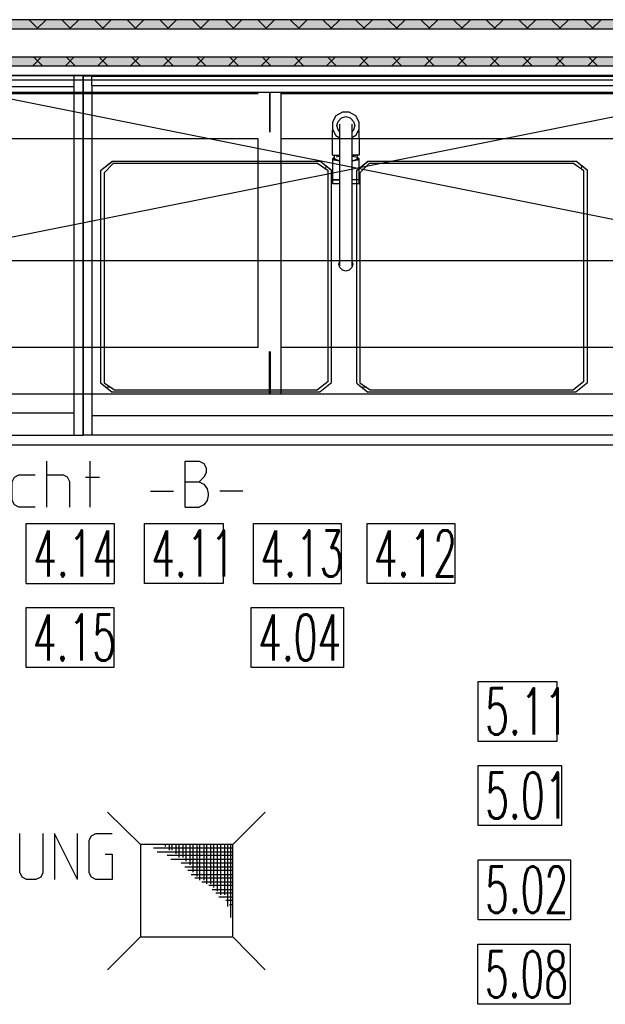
# Model space of a CAD drawing. Header units: millimetres. Extents: x 0 to 40100, y 0 to 29075.
# Tile 81 of 119: x 16679 to 17947, y 21660 to 23792. Entities that reach past the tile are written whole.
import ezdxf

# ---------------------------------------------------------------- set-up
doc = ezdxf.new("R2010")
doc.units = ezdxf.units.MM
doc.header["$MEASUREMENT"] = 0
doc.linetypes.add('AUSGEZOGEN', pattern=[0, 0])
doc.layers.get('0').update_dxf_attribs({"linetype": 'CONTINUOUS'})
for name, color, linetype, true_color in [('ibmp_KT_Bodenabläufe', 7, 'AUSGEZOGEN', 0x0080c0), ('ibmp_KT_CNS-Sockel', 7, 'AUSGEZOGEN', 0xff8000), ('ibmp_KT_Einrichtung', 7, 'AUSGEZOGEN', 0x000080), ('ibmp_KT_Geräte_Ansicht', 1, 'AUSGEZOGEN', 0xff0000), ('ibmp_KT_Grundriss', 6, 'AUSGEZOGEN', 0xff00ff), ('ibmp_KT_Grundriss_Grundfläche', 7, 'AUSGEZOGEN', 0xffc6ff), ('ibmp_KT_Grundriss_Schraffur', 6, 'AUSGEZOGEN', 0xff00ff), ('ibmp_KT_nötige Mauern', 1, 'AUSGEZOGEN', 0xff0000), ('IBMP_KT_POS-NUMMERN', 7, 'AUSGEZOGEN', 0xff8c55)]:
    doc.layers.add(name, color=color, linetype=linetype, true_color=true_color)
doc.styles.get("Standard").update_dxf_attribs({"font": 'TXT.SHX'})

# ---------------------------------------------------------------- blocks, each defined once
blk = doc.blocks.new('_SWS_COLOR_BLOCK_20')
at = {"layer": 'ibmp_KT_Grundriss_Grundfläche', "color": 0, "true_color": 0xfefefe}
for points in [[(18787.5, 23791.5), (15577.3, 23771.5), (15557.3, 23791.5)], [(18787.5, 23791.5), (18787.5, 23771.5), (15577.3, 23771.5)]]:
    blk.add_solid(points, dxfattribs=at)
at = {"color": 0, "true_color": 0x000000}
blk.add_attdef('', (0, 0), '', height=1, dxfattribs=at)
blk = doc.blocks.new('_SWS_COLOR_BLOCK_22')
at = {"layer": 'ibmp_KT_Grundriss_Grundfläche', "color": 0, "true_color": 0xfefefe}
for points in [[(15557.3, 23691.2), (18777.3, 23711.2), (18777.3, 23691.2)], [(15557.3, 23691.2), (15577.3, 23711.2), (18777.3, 23711.2)]]:
    blk.add_solid(points, dxfattribs=at)
at = {"color": 0, "true_color": 0x000000}
blk.add_attdef('', (0, 0), '', height=1, dxfattribs=at)
blk = doc.blocks.new('BLOCK_00309')
at = {"layer": 'ibmp_KT_Einrichtung', "color": 0, "linetype": 'AUSGEZOGEN', "true_color": 0x000000}
for p, q in [((16416.52, 22891.7), (16416.52, 23671.1)), ((16416.52, 23671.1), (16816.52, 23671.1)), ((16436.52, 22891.7), (16436.52, 23671.1)), ((16796.52, 23671.1), (16796.52, 22891.7)), ((16816.52, 23671.1), (16816.52, 22891.7)), ((16436.52, 23647.1), (16796.52, 23647.1)), ((16796.52, 22939.66), (16436.52, 22939.66)), ((16816.52, 22891.7), (16416.52, 22891.7))]:
    blk.add_line(p, q, dxfattribs=at)
at = {"color": 0, "true_color": 0x000000}
blk.add_attdef('', (0, 0), '', height=1, dxfattribs=at)
blk = doc.blocks.new('BLOCK_00310')
at = {"layer": 'ibmp_KT_Einrichtung', "color": 0, "linetype": 'AUSGEZOGEN', "true_color": 0x000000}
for p, q in [((16816.52, 22892.18), (16816.52, 23670.1)), ((16816.52, 23670.1), (16835.61, 23670.1)), ((16835.52, 23669.34), (18735.52, 23669.34)), ((16835.52, 23649.34), (16835.52, 23669.34)), ((16835.61, 23669.34), (16835.61, 23670.1)), ((18735.47, 23649.34), (18735.47, 23669.34)), ((18735.52, 23669.34), (18735.52, 23649.34)), ((18737.43, 23670.1), (18737.43, 22892.18)), ((18737.43, 23670.1), (18756.52, 23670.1)), ((18756.52, 22892.18), (18756.52, 23670.1)), ((16835.52, 23649.34), (18737.43, 23649.34)), ((16835.61, 23649.34), (16835.61, 22892.18)), ((18737.43, 22933.66), (16835.61, 22933.66)), ((18756.52, 22892.18), (16816.52, 22892.18))]:
    blk.add_line(p, q, dxfattribs=at)
at = {"color": 0, "true_color": 0x000000}
blk.add_attdef('', (0, 0), '', height=1, dxfattribs=at)
blk = doc.blocks.new('BLOCK_00311')
at = {"layer": 'ibmp_KT_Einrichtung', "color": 0, "linetype": 'AUSGEZOGEN', "true_color": 0x000000}
for p, q in [((15606.52, 23671.1), (18756.52, 23671.1)), ((15606.52, 23661.1), (18756.52, 23661.1)), ((15625.52, 22871.1), (18756.52, 22871.1))]:
    blk.add_line(p, q, dxfattribs=at)
at = {"color": 0, "true_color": 0x000000}
blk.add_attdef('', (0, 0), '', height=1, dxfattribs=at)
blk = doc.blocks.new('BLOCK_00317')
at = {"layer": 'ibmp_KT_Einrichtung', "color": 0, "linetype": 'AUSGEZOGEN', "true_color": 0x000000}
for p, q in [((16854.52, 23465.1), (16879.52, 23485.1)), ((16854.52, 23465.1), (16879.18, 23484.82)), ((16882.02, 23480.1), (16862.02, 23460.1)), ((16879.18, 23484.82), (16879.52, 23485.1)), ((16879.52, 23485.1), (17329.52, 23485.1)), ((17324.52, 23480.1), (16882.02, 23480.1)), ((17347.02, 23464.1), (17324.52, 23480.1)), ((17354.52, 23465.1), (17329.52, 23485.1)), ((17353.06, 23466.26), (17329.52, 23485.1)), ((17342.02, 23475.1), (17341.43, 23468.06)), ((16854.52, 23465.1), (16854.52, 23005.1)), ((16862.02, 23460.1), (16862.02, 23005.1)), ((17347.02, 23008.1), (17347.02, 23464.1)), ((17354.52, 23465.1), (17353.06, 23466.26)), ((17354.52, 23005.1), (17354.52, 23465.1)), ((16854.52, 23005.1), (16856.9, 23003.18)), ((16856.9, 23003.18), (16879.52, 22985.1)), ((16862.02, 23005.1), (16884.52, 22990.1)), ((17347.02, 23008.1), (17324.52, 22990.1)), ((17354.52, 23005.1), (17329.52, 22985.1)), ((16876.1, 22995.72), (16867.02, 22995.1)), ((17329.52, 22985.1), (16879.52, 22985.1)), ((16884.52, 22990.1), (17324.52, 22990.1))]:
    blk.add_line(p, q, dxfattribs=at)
at = {"color": 0, "true_color": 0x000000}
blk.add_attdef('', (0, 0), '', height=1, dxfattribs=at)
blk = doc.blocks.new('BLOCK_00318')
at = {"layer": 'ibmp_KT_Einrichtung', "color": 0, "linetype": 'AUSGEZOGEN', "true_color": 0x000000}
for p, q in [((17408.52, 23465.1), (17433.52, 23485.1)), ((17408.52, 23465.1), (17433.18, 23484.82)), ((17436.02, 23480.1), (17416.02, 23460.1)), ((17433.18, 23484.82), (17433.52, 23485.1)), ((17433.52, 23485.1), (17883.52, 23485.1)), ((17878.52, 23480.1), (17436.02, 23480.1)), ((17901.02, 23464.1), (17878.52, 23480.1)), ((17908.52, 23465.1), (17883.52, 23485.1)), ((17907.06, 23466.26), (17883.52, 23485.1)), ((17896.02, 23475.1), (17895.43, 23468.06)), ((17408.52, 23465.1), (17408.52, 23005.1)), ((17416.02, 23460.1), (17416.02, 23005.1)), ((17901.02, 23008.1), (17901.02, 23464.1)), ((17908.52, 23465.1), (17907.06, 23466.26)), ((17908.52, 23005.1), (17908.52, 23465.1)), ((17408.52, 23005.1), (17410.9, 23003.18)), ((17410.9, 23003.18), (17433.52, 22985.1)), ((17416.02, 23005.1), (17438.52, 22990.1)), ((17901.02, 23008.1), (17878.52, 22990.1)), ((17908.52, 23005.1), (17883.52, 22985.1)), ((17430.1, 22995.72), (17421.02, 22995.1)), ((17883.52, 22985.1), (17433.52, 22985.1)), ((17438.52, 22990.1), (17878.52, 22990.1))]:
    blk.add_line(p, q, dxfattribs=at)
at = {"color": 0, "true_color": 0x000000}
blk.add_attdef('', (0, 0), '', height=1, dxfattribs=at)
blk = doc.blocks.new('BLOCK_00319')
at = {"layer": 'ibmp_KT_Einrichtung', "color": 0, "linetype": 'AUSGEZOGEN', "true_color": 0x000000}
for p, q in [((17364.06, 23583.56), (17356.52, 23569.64)), ((17377.98, 23591.1), (17364.06, 23583.56)), ((17376.17, 23578.94), (17368.68, 23571.44)), ((17371.73, 23574.5), (17372.22, 23575.4)), ((17372.22, 23575.4), (17373.12, 23575.88)), ((17376.17, 23578.94), (17385.52, 23581.74)), ((17393.06, 23591.1), (17377.98, 23591.1)), ((17385.52, 23581.74), (17394.87, 23578.94)), ((17406.98, 23583.56), (17393.06, 23591.1)), ((17394.87, 23578.94), (17402.36, 23571.44)), ((17397.92, 23575.88), (17398.82, 23575.4)), ((17398.82, 23575.4), (17399.31, 23574.5)), ((17414.52, 23569.64), (17406.98, 23583.56)), ((17356.52, 23569.64), (17356.52, 23554.56)), ((17356.52, 23554.56), (17364.06, 23540.64)), ((17356.52, 23498.1), (17356.52, 23552.1)), ((17365.87, 23562.1), (17368.68, 23571.44)), ((17368.68, 23552.74), (17365.87, 23562.1)), ((17372.52, 23548.9), (17368.68, 23552.74)), ((17372.52, 23258.9), (17372.52, 23565.7)), ((17398.52, 23565.7), (17398.52, 23258.9)), ((17402.36, 23552.74), (17398.52, 23548.9)), ((17402.36, 23571.44), (17405.17, 23562.1)), ((17405.17, 23562.1), (17402.36, 23552.74)), ((17406.98, 23540.64), (17414.52, 23554.56)), ((17414.52, 23554.56), (17414.52, 23569.64)), ((17364.06, 23540.64), (17372.52, 23536.06)), ((17372.22, 23548.8), (17371.73, 23549.7)), ((17372.52, 23548.64), (17372.22, 23548.8)), ((17398.82, 23548.8), (17398.52, 23548.64)), ((17406.98, 23540.64), (17398.52, 23536.06)), ((17399.31, 23549.7), (17398.82, 23548.8)), ((17414.15, 23533.1), (17414.05, 23551.7)), ((17414.52, 23533.1), (17414.52, 23498.1)), ((17356.52, 23498.1), (17372.52, 23498.1)), ((17356.52, 23490.6), (17360.36, 23493.8)), ((17356.52, 23490.6), (17356.52, 23437.1)), ((17360.36, 23487.3), (17356.52, 23490.6)), ((17360.36, 23493.8), (17361.2, 23493.98)), ((17372.52, 23497.5), (17361.2, 23497.5)), ((17361.2, 23490.6), (17361.2, 23497.5)), ((17364.47, 23487.8), (17361.2, 23490.6)), ((17364.41, 23494.7), (17371.02, 23496.2)), ((17371.02, 23496.2), (17372.52, 23496.28)), ((17414.52, 23498.1), (17398.52, 23498.1)), ((17409.84, 23497.5), (17398.52, 23497.5)), ((17398.52, 23496.28), (17400.02, 23496.2)), ((17400.02, 23496.2), (17410.68, 23493.8)), ((17406.66, 23487.8), (17409.84, 23490.6)), ((17409.84, 23497.5), (17409.84, 23490.6)), ((17410.68, 23493.8), (17414.52, 23490.6)), ((17414.52, 23490.6), (17410.68, 23487.3)), ((17414.52, 23437.1), (17414.52, 23490.6)), ((17371.02, 23484.9), (17360.36, 23487.3)), ((17372.52, 23485.98), (17364.47, 23487.8)), ((17372.52, 23484.8), (17371.02, 23484.9)), ((17398.52, 23485.98), (17406.66, 23487.8)), ((17400.02, 23484.9), (17398.52, 23484.8)), ((17410.68, 23487.3), (17400.02, 23484.9)), ((17356.52, 23445.2), (17372.52, 23445.2)), ((17372.52, 23445.1), (17356.52, 23445.1)), ((17356.52, 23437.1), (17372.52, 23437.1)), ((17414.52, 23445.2), (17398.52, 23445.2)), ((17414.52, 23445.1), (17398.52, 23445.1)), ((17398.52, 23437.1), (17414.52, 23437.1)), ((17370.52, 23262.1), (17372.52, 23269.1)), ((17372.52, 23255.1), (17370.52, 23262.1)), ((17378.52, 23249.1), (17372.52, 23255.1)), ((17398.52, 23255.1), (17392.52, 23249.1)), ((17398.52, 23269.1), (17400.52, 23262.1)), ((17400.52, 23262.1), (17398.52, 23255.1)), ((17385.52, 23247.1), (17378.52, 23249.1)), ((17392.52, 23249.1), (17385.52, 23247.1))]:
    blk.add_line(p, q, dxfattribs=at)
at = {"color": 0, "true_color": 0x000000}
blk.add_attdef('', (0, 0), '', height=1, dxfattribs=at)
blk = doc.blocks.new('BLOCK_00320')
at = {"layer": 'ibmp_KT_Einrichtung', "color": 0, "linetype": 'AUSGEZOGEN', "true_color": 0x000000}
for p, q in [((18406.52, 23670.1), (16406.52, 23670.1)), ((16406.52, 23270.1), (16406.52, 23670.1)), ((18406.52, 23270.1), (16406.52, 23670.1)), ((16406.52, 23270.1), (18406.52, 23670.1)), ((18406.52, 23670.1), (18406.52, 23270.1)), ((16406.52, 23270.1), (18406.52, 23270.1))]:
    blk.add_line(p, q, dxfattribs=at)
at = {"color": 0, "true_color": 0x000000}
blk.add_attdef('', (0, 0), '', height=1, dxfattribs=at)
blk = doc.blocks.new('BLOCK_00321')
at = {"layer": 'ibmp_KT_CNS-Sockel', "color": 0, "linetype": 'AUSGEZOGEN', "true_color": 0x000000}
for p, q in [((15660.56, 23634.42), (18709.1, 23634.42)), ((16529.69, 23631.42), (17195.98, 23631.42)), ((17220.25, 23634.42), (17220.25, 23547.98)), ((17221.71, 23547.98), (17221.71, 23634.42)), ((17244.51, 23634.42), (17244.51, 22981.1)), ((17244.51, 23631.42), (17996.71, 23631.42)), ((17195.98, 23533.92), (16529.69, 23533.92)), ((17195.98, 23081.6), (17195.98, 23533.92)), ((17996.71, 23533.92), (17244.51, 23533.92)), ((17195.98, 23081.6), (16529.69, 23081.6)), ((17220.25, 22981.1), (17220.25, 23073.56)), ((17221.71, 23073.56), (17221.71, 22981.1)), ((17996.71, 23081.6), (17244.51, 23081.6)), ((18709.1, 22981.1), (15659.1, 22981.1))]:
    blk.add_line(p, q, dxfattribs=at)
at = {"color": 0, "true_color": 0x000000}
blk.add_attdef('', (0, 0), '', height=1, dxfattribs=at)
blk = doc.blocks.new('BLOCK_00387')
at = {"layer": 'ibmp_KT_Bodenabläufe', "color": 0, "linetype": 'AUSGEZOGEN', "true_color": 0x000000}
for p, q in [((16869.73, 22075.96), (16940.73, 22005.96)), ((17140.73, 22005.96), (17210.73, 22075.96)), ((16940.73, 22005.96), (16940.73, 21805.96)), ((17140.73, 22005.96), (16940.73, 22005.96)), ((17140.73, 21997.96), (16968.73, 21997.96)), ((16994.73, 22001.96), (16994.73, 22005.96)), ((17002.73, 22005.96), (17002.73, 21993.96)), ((17009.73, 21993.96), (17009.73, 22005.96)), ((17017.73, 22005.96), (17017.73, 21985.96)), ((17024.73, 21977.96), (17024.73, 22005.96)), ((17032.73, 22005.96), (17032.73, 21977.96)), ((17039.73, 21969.96), (17039.73, 22005.96)), ((17047.73, 22005.96), (17047.73, 21961.96)), ((17054.73, 21945.96), (17054.73, 22005.96)), ((17062.73, 22005.96), (17062.73, 21936.96)), ((17069.73, 21928.96), (17069.73, 22005.96)), ((17077.73, 22005.96), (17077.73, 21928.96)), ((17084.73, 21920.96), (17084.73, 22005.96)), ((17092.73, 22005.96), (17092.73, 21920.96)), ((17099.73, 21912.96), (17099.73, 22005.96)), ((17106.73, 22005.96), (17106.73, 21904.96)), ((17114.73, 21896.96), (17114.73, 22005.96)), ((17122.73, 22005.96), (17122.73, 21896.96)), ((17129.73, 21871.96), (17129.73, 22005.96)), ((17136.73, 21847.96), (17136.73, 22005.96)), ((17140.73, 21805.96), (17140.73, 22005.96)), ((16976.73, 21989.96), (17140.73, 21989.96)), ((17140.73, 21981.96), (16998.73, 21981.96)), ((17006.73, 21973.96), (17140.73, 21973.96)), ((17140.73, 21965.96), (17028.73, 21965.96)), ((17036.73, 21957.96), (17140.73, 21957.96)), ((17140.73, 21949.96), (17043.73, 21949.96)), ((17050.73, 21940.96), (17140.73, 21940.96)), ((17140.73, 21932.96), (17058.73, 21932.96)), ((17073.73, 21924.96), (17140.73, 21924.96)), ((17140.73, 21916.96), (17088.73, 21916.96)), ((17095.73, 21908.96), (17140.73, 21908.96)), ((17140.73, 21900.96), (17103.73, 21900.96)), ((17110.73, 21892.96), (17140.73, 21892.96)), ((17140.73, 21884.96), (17125.73, 21884.96)), ((17133.73, 21875.96), (17140.73, 21875.96)), ((16869.73, 21734.96), (16940.73, 21805.96)), ((16940.73, 21805.96), (17140.73, 21805.96)), ((17210.73, 21734.96), (17140.73, 21805.96))]:
    blk.add_line(p, q, dxfattribs=at)
at = {"color": 0, "true_color": 0x000000}
blk.add_attdef('', (0, 0), '', height=1, dxfattribs=at)
blk = doc.blocks.new('BLOCK_00516')
at = {"layer": 'ibmp_KT_nötige Mauern', "color": 0, "linetype": 'AUSGEZOGEN', "true_color": 0x000000}
for p, q in [((16004.6, 22030.1), (16029.93, 21930.1)), ((16029.93, 21930.1), (16054.6, 22030.1)), ((16083.6, 22025.43), (16079.6, 22015.43)), ((16094.93, 22030.1), (16083.6, 22025.43)), ((16094.93, 22030.1), (16114.93, 22030.1)), ((16114.93, 22030.1), (16124.93, 22025.43)), ((16124.93, 22025.43), (16129.6, 22015.43)), ((16154.6, 22030.1), (16184.6, 22030.1)), ((16154.6, 22030.1), (16154.6, 21930.1)), ((16194.6, 22024.76), (16184.6, 22030.1)), ((16201.93, 22015.43), (16194.6, 22024.76)), ((16229.6, 22030.1), (16259.6, 22030.1)), ((16229.6, 21930.1), (16229.6, 22030.1)), ((16259.6, 22030.1), (16269.6, 22024.76)), ((16269.6, 22024.76), (16274.93, 22015.43)), ((16304.6, 22030.1), (16354.6, 22030.1)), ((16304.6, 21930.1), (16304.6, 22030.1)), ((16379.6, 22030.1), (16409.6, 22030.1)), ((16379.6, 22030.1), (16379.6, 21930.1)), ((16419.6, 22024.76), (16409.6, 22030.1)), ((16426.93, 22015.43), (16419.6, 22024.76)), ((16454.6, 22030.1), (16504.6, 22030.1)), ((16454.6, 21930.1), (16454.6, 22030.1)), ((16554.93, 22030.1), (16554.93, 21930.1)), ((16604.6, 22030.1), (16654.6, 22030.1)), ((16629.93, 21930.1), (16629.93, 22030.1)), ((16679.6, 21944.76), (16679.6, 22030.1)), ((16729.6, 22030.1), (16729.6, 21944.76)), ((16754.6, 22030.1), (16754.6, 21930.1)), ((16804.6, 21930.1), (16754.6, 22030.1)), ((16804.6, 21930.1), (16804.6, 22030.1)), ((16829.6, 22015.43), (16834.93, 22024.76)), ((16834.93, 22024.76), (16844.27, 22030.1)), ((16844.27, 22030.1), (16879.6, 22030.1)), ((16079.6, 22015.43), (16079.6, 21945.43)), ((16129.6, 21945.43), (16129.6, 22015.43)), ((16204.6, 22004.76), (16201.93, 22015.43)), ((16201.93, 21990.1), (16204.6, 22000.1)), ((16204.6, 22000.1), (16204.6, 22004.76)), ((16274.93, 22004.76), (16269.6, 21995.43)), ((16274.93, 22015.43), (16274.93, 22004.76)), ((16429.6, 22004.76), (16426.93, 22015.43)), ((16426.93, 21990.1), (16429.6, 22000.1)), ((16429.6, 22000.1), (16429.6, 22004.76)), ((16829.6, 21944.76), (16829.6, 22015.43)), ((16154.6, 21975.43), (16184.6, 21975.43)), ((16184.6, 21975.43), (16194.6, 21980.1)), ((16204.6, 21930.1), (16184.6, 21975.43)), ((16194.6, 21980.1), (16201.93, 21990.1)), ((16229.6, 21984.76), (16259.6, 21984.76)), ((16269.6, 21995.43), (16259.6, 21984.76)), ((16259.6, 21984.76), (16269.6, 21980.1)), ((16269.6, 21980.1), (16276.93, 21970.1)), ((16304.6, 21984.76), (16344.6, 21984.76)), ((16379.6, 21975.43), (16409.6, 21975.43)), ((16409.6, 21975.43), (16419.6, 21980.1)), ((16429.6, 21930.1), (16409.6, 21975.43)), ((16419.6, 21980.1), (16426.93, 21990.1)), ((16454.6, 21984.76), (16494.6, 21984.76)), ((16864.27, 21984.76), (16879.6, 21984.76)), ((16879.6, 21984.76), (16879.6, 21930.1)), ((16276.93, 21970.1), (16279.6, 21960.1)), ((16279.6, 21955.43), (16276.93, 21944.76)), ((16279.6, 21960.1), (16279.6, 21955.43)), ((16079.6, 21945.43), (16083.6, 21934.76)), ((16094.93, 21930.1), (16083.6, 21934.76)), ((16114.93, 21930.1), (16124.93, 21934.76)), ((16124.93, 21934.76), (16129.6, 21945.43)), ((16269.6, 21935.43), (16259.6, 21930.1)), ((16276.93, 21944.76), (16269.6, 21935.43)), ((16679.6, 21944.76), (16684.93, 21935.43)), ((16694.27, 21930.1), (16684.93, 21935.43)), ((16724.93, 21935.43), (16714.27, 21930.1)), ((16729.6, 21944.76), (16724.93, 21935.43)), ((16834.93, 21935.43), (16829.6, 21944.76)), ((16844.27, 21930.1), (16834.93, 21935.43)), ((16094.93, 21930.1), (16114.93, 21930.1)), ((16229.6, 21930.1), (16259.6, 21930.1)), ((16354.6, 21930.1), (16304.6, 21930.1)), ((16504.6, 21930.1), (16454.6, 21930.1)), ((16714.27, 21930.1), (16694.27, 21930.1)), ((16879.6, 21930.1), (16844.27, 21930.1))]:
    blk.add_line(p, q, dxfattribs=at)
at = {"color": 0, "true_color": 0x000000}
blk.add_attdef('', (0, 0), '', height=1, dxfattribs=at)
blk = doc.blocks.new('BLOCK_00517')
at = {"layer": 'ibmp_KT_Geräte_Ansicht', "color": 0, "linetype": 'AUSGEZOGEN', "true_color": 0x000000}
for p, q in [((16362.68, 22736.1), (16388.01, 22836.1)), ((16388.01, 22836.1), (16412.68, 22736.1)), ((16613.01, 22836.1), (16613.01, 22826.1)), ((16737.68, 22836.1), (16737.68, 22736.1)), ((16832.01, 22736.1), (16832.01, 22836.1)), ((17037.68, 22836.1), (17067.68, 22836.1)), ((17037.68, 22736.1), (17037.68, 22836.1)), ((17067.68, 22836.1), (17077.68, 22830.76)), ((17077.68, 22830.76), (17083.01, 22821.43)), ((16437.68, 22806.1), (16472.35, 22806.1)), ((16437.68, 22736.1), (16437.68, 22806.1)), ((16472.35, 22806.1), (16483.01, 22801.43)), ((16520.01, 22801.43), (16530.01, 22806.1)), ((16530.01, 22806.1), (16547.35, 22806.1)), ((16547.35, 22806.1), (16558.01, 22801.43)), ((16613.01, 22806.1), (16613.01, 22736.1)), ((16668.01, 22801.43), (16677.35, 22806.1)), ((16677.35, 22806.1), (16712.68, 22806.1)), ((16737.68, 22806.1), (16772.35, 22806.1)), ((16783.01, 22801.43), (16772.35, 22806.1)), ((17083.01, 22810.76), (17077.68, 22801.43)), ((17083.01, 22821.43), (17083.01, 22810.76)), ((16483.01, 22801.43), (16487.68, 22790.76)), ((16487.68, 22790.76), (16487.68, 22736.1)), ((16512.68, 22790.76), (16515.35, 22796.1)), ((16512.68, 22786.1), (16512.68, 22790.76)), ((16515.35, 22781.43), (16512.68, 22786.1)), ((16515.35, 22796.1), (16520.01, 22801.43)), ((16562.68, 22796.1), (16558.01, 22801.43)), ((16662.68, 22790.76), (16668.01, 22801.43)), ((16662.68, 22750.76), (16662.68, 22790.76)), ((16787.68, 22790.76), (16783.01, 22801.43)), ((16787.68, 22736.1), (16787.68, 22790.76)), ((16822.01, 22801.43), (16852.01, 22801.43)), ((17037.68, 22790.76), (17067.68, 22790.76)), ((17077.68, 22801.43), (17067.68, 22790.76)), ((17067.68, 22790.76), (17077.68, 22786.1)), ((17077.68, 22786.1), (17085.01, 22776.1)), ((16370.01, 22766.1), (16405.35, 22766.1)), ((16520.01, 22776.1), (16515.35, 22781.43)), ((16555.35, 22766.1), (16520.01, 22776.1)), ((16560.01, 22761.43), (16555.35, 22766.1)), ((16962.68, 22770.76), (17012.68, 22770.76)), ((17085.01, 22776.1), (17087.68, 22766.1)), ((17087.68, 22766.1), (17087.68, 22761.43)), ((17162.68, 22770.76), (17112.68, 22770.76)), ((16512.68, 22746.1), (16518.01, 22741.43)), ((16555.35, 22741.43), (16560.01, 22746.1)), ((16562.68, 22756.1), (16560.01, 22761.43)), ((16560.01, 22746.1), (16562.68, 22750.76)), ((16562.68, 22750.76), (16562.68, 22756.1)), ((16668.01, 22741.43), (16662.68, 22750.76)), ((17085.01, 22750.76), (17077.68, 22741.43)), ((17087.68, 22761.43), (17085.01, 22750.76)), ((16518.01, 22741.43), (16527.35, 22736.1)), ((16527.35, 22736.1), (16545.35, 22736.1)), ((16545.35, 22736.1), (16555.35, 22741.43)), ((16677.35, 22736.1), (16668.01, 22741.43)), ((16712.68, 22736.1), (16677.35, 22736.1)), ((17037.68, 22736.1), (17067.68, 22736.1)), ((17077.68, 22741.43), (17067.68, 22736.1))]:
    blk.add_line(p, q, dxfattribs=at)
at = {"color": 0, "true_color": 0x000000}
blk.add_attdef('', (0, 0), '', height=1, dxfattribs=at)

msp = doc.modelspace()

# ---------------------------------------------------------------- linework, layer by layer
at = {"layer": 'ibmp_KT_Grundriss', "color": 0, "linetype": 'AUSGEZOGEN', "true_color": 0x000000}
for p, q in [((18777.24, 23791.48), (15557.24, 23791.48)), ((15577.24, 23771.48), (18787.43, 23771.48)), ((15577.24, 23711.2), (18777.24, 23711.2)), ((18777.24, 23691.2), (15557.24, 23691.2))]:
    msp.add_line(p, q, dxfattribs=at)
at = {"layer": 'ibmp_KT_Grundriss_Schraffur', "color": 0, "linetype": 'AUSGEZOGEN', "true_color": 0x000000}
for p, q in [((16699.64, 23791.48), (16719.64, 23771.48)), ((16736.28, 23791.48), (16716.28, 23771.48)), ((16770.35, 23791.48), (16790.35, 23771.48)), ((16806.99, 23791.48), (16786.99, 23771.48)), ((16841.06, 23791.48), (16861.06, 23771.48)), ((16877.7, 23791.48), (16857.7, 23771.48)), ((16911.77, 23791.48), (16931.77, 23771.48)), ((16948.41, 23791.48), (16928.41, 23771.48)), ((16982.48, 23791.48), (17002.48, 23771.48)), ((17019.12, 23791.48), (16999.12, 23771.48)), ((17053.19, 23791.48), (17073.19, 23771.48)), ((17089.83, 23791.48), (17069.83, 23771.48)), ((17123.9, 23791.48), (17143.9, 23771.48)), ((17160.54, 23791.48), (17140.54, 23771.48)), ((17194.61, 23791.48), (17214.61, 23771.48)), ((17231.25, 23791.48), (17211.25, 23771.48)), ((17265.32, 23791.48), (17285.32, 23771.48)), ((17301.96, 23791.48), (17281.96, 23771.48)), ((17336.03, 23791.48), (17356.03, 23771.48)), ((17372.67, 23791.48), (17352.67, 23771.48)), ((17406.74, 23791.48), (17426.74, 23771.48)), ((17443.38, 23791.48), (17423.38, 23771.48)), ((17477.45, 23791.48), (17497.45, 23771.48)), ((17514.09, 23791.48), (17494.09, 23771.48)), ((17548.16, 23791.48), (17568.16, 23771.48)), ((17584.8, 23791.48), (17564.8, 23771.48)), ((17618.87, 23791.48), (17638.87, 23771.48)), ((17655.51, 23791.48), (17635.51, 23771.48)), ((17689.58, 23791.48), (17709.58, 23771.48)), ((17726.22, 23791.48), (17706.22, 23771.48)), ((17760.29, 23791.48), (17780.29, 23771.48)), ((17796.93, 23791.48), (17776.93, 23771.48)), ((17831, 23791.48), (17851, 23771.48)), ((17867.64, 23791.48), (17847.64, 23771.48)), ((17901.71, 23791.48), (17921.71, 23771.48)), ((17938.35, 23791.48), (17918.35, 23771.48)), ((16726.7, 23711.2), (16706.7, 23691.2)), ((16729.22, 23691.2), (16709.22, 23711.2)), ((16777.41, 23691.2), (16797.41, 23711.2)), ((16779.93, 23711.2), (16799.93, 23691.2)), ((16868.12, 23711.2), (16848.12, 23691.2)), ((16870.64, 23691.2), (16850.64, 23711.2)), ((16918.83, 23691.2), (16938.83, 23711.2)), ((16921.35, 23711.2), (16941.35, 23691.2)), ((17009.54, 23711.2), (16989.54, 23691.2)), ((17012.06, 23691.2), (16992.06, 23711.2)), ((17060.25, 23691.2), (17080.25, 23711.2)), ((17062.77, 23711.2), (17082.77, 23691.2)), ((17150.96, 23711.2), (17130.96, 23691.2)), ((17153.48, 23691.2), (17133.48, 23711.2)), ((17201.67, 23691.2), (17221.67, 23711.2)), ((17204.19, 23711.2), (17224.19, 23691.2)), ((17292.38, 23711.2), (17272.38, 23691.2)), ((17294.9, 23691.2), (17274.9, 23711.2)), ((17343.09, 23691.2), (17363.09, 23711.2)), ((17345.61, 23711.2), (17365.61, 23691.2)), ((17433.8, 23711.2), (17413.8, 23691.2)), ((17436.32, 23691.2), (17416.32, 23711.2)), ((17484.51, 23691.2), (17504.51, 23711.2)), ((17487.03, 23711.2), (17507.03, 23691.2)), ((17575.22, 23711.2), (17555.22, 23691.2)), ((17577.74, 23691.2), (17557.74, 23711.2)), ((17625.93, 23691.2), (17645.93, 23711.2)), ((17628.45, 23711.2), (17648.45, 23691.2)), ((17716.64, 23711.2), (17696.64, 23691.2)), ((17719.16, 23691.2), (17699.16, 23711.2)), ((17767.35, 23691.2), (17787.35, 23711.2)), ((17769.87, 23711.2), (17789.87, 23691.2)), ((17858.06, 23711.2), (17838.06, 23691.2)), ((17860.58, 23691.2), (17840.58, 23711.2)), ((17908.77, 23691.2), (17928.77, 23711.2)), ((17911.29, 23711.2), (17931.29, 23691.2))]:
    msp.add_line(p, q, dxfattribs=at)
at = {"layer": 'IBMP_KT_POS-NUMMERN', "color": 0, "linetype": 'AUSGEZOGEN', "true_color": 0x000000}
for p, q in [((16693.38, 22701.1), (16883.66, 22701.1)), ((16693.38, 22571.1), (16693.38, 22701.1)), ((16883.66, 22701.1), (16883.66, 22571.1)), ((16949.25, 22701.1), (17119.79, 22701.1)), ((16949.25, 22571.1), (16949.25, 22701.1)), ((17119.79, 22701.1), (17119.79, 22571.1)), ((17185.38, 22701.1), (17375.66, 22701.1)), ((17185.38, 22571.1), (17185.38, 22701.1)), ((17375.66, 22701.1), (17375.66, 22571.1)), ((17431.38, 22701.1), (17621.66, 22701.1)), ((17431.38, 22571.1), (17431.38, 22701.1)), ((17621.66, 22701.1), (17621.66, 22571.1)), ((16693.38, 22571.1), (16883.66, 22571.1)), ((17119.79, 22571.1), (16949.25, 22571.1)), ((17185.38, 22571.1), (17375.66, 22571.1)), ((17621.66, 22571.1), (17431.38, 22571.1)), ((16692.96, 22519.1), (16883.24, 22519.1)), ((16692.96, 22389.1), (16692.96, 22519.1)), ((16883.24, 22519.1), (16883.24, 22389.1)), ((17180.58, 22519.1), (17380.46, 22519.1)), ((17180.58, 22389.1), (17180.58, 22519.1)), ((17380.46, 22519.1), (17380.46, 22389.1)), ((16883.24, 22389.1), (16692.96, 22389.1)), ((17380.46, 22389.1), (17180.58, 22389.1)), ((17672.25, 22359.1), (17842.79, 22359.1)), ((17672.25, 22229.1), (17672.25, 22359.1)), ((17842.79, 22359.1), (17842.79, 22229.1)), ((17842.79, 22229.1), (17672.25, 22229.1)), ((17672.45, 22177.1), (17852.59, 22177.1)), ((17672.45, 22047.1), (17672.45, 22177.1)), ((17852.59, 22177.1), (17852.59, 22047.1)), ((17852.59, 22047.1), (17672.45, 22047.1)), ((17672.16, 21973.1), (17872.04, 21973.1)), ((17672.16, 21843.1), (17672.16, 21973.1)), ((17872.04, 21973.1), (17872.04, 21843.1)), ((17872.04, 21843.1), (17672.16, 21843.1)), ((17671.58, 21790.1), (17871.46, 21790.1)), ((17671.58, 21660.1), (17671.58, 21790.1)), ((17871.46, 21790.1), (17871.46, 21660.1)), ((17871.46, 21660.1), (17671.58, 21660.1))]:
    msp.add_line(p, q, dxfattribs=at)

# ---------------------------------------------------------------- block references
at = {"layer": 'ibmp_KT_Bodenabläufe', "color": 0, "true_color": 0x000000}
msp.add_blockref('BLOCK_00387', (0, 0), dxfattribs=at)
at = {"layer": 'ibmp_KT_CNS-Sockel', "color": 0, "true_color": 0x000000}
msp.add_blockref('BLOCK_00321', (0, 0), dxfattribs=at)
at = {"layer": 'ibmp_KT_Einrichtung', "color": 0, "true_color": 0x000000}
for name in ['BLOCK_00311', 'BLOCK_00320', 'BLOCK_00309', 'BLOCK_00310', 'BLOCK_00319', 'BLOCK_00317', 'BLOCK_00318']:
    msp.add_blockref(name, (0, 0), dxfattribs=at)
at = {"layer": 'ibmp_KT_Geräte_Ansicht', "color": 0, "true_color": 0x000000}
msp.add_blockref('BLOCK_00517', (0, 0), dxfattribs=at)
at = {"layer": 'ibmp_KT_Grundriss_Grundfläche', "color": 0, "true_color": 0x000000}
for name in ['_SWS_COLOR_BLOCK_20', '_SWS_COLOR_BLOCK_22']:
    msp.add_blockref(name, (0, 0), dxfattribs=at)
at = {"layer": 'ibmp_KT_nötige Mauern', "color": 0, "true_color": 0x000000}
msp.add_blockref('BLOCK_00516', (0, 0), dxfattribs=at)

# ---------------------------------------------------------------- texts
at = {"layer": 'IBMP_KT_POS-NUMMERN', "color": 0, "true_color": 0x000000, "width": 0.6}
for s, p in [('4.14', (16708.38, 22586.1)), ('4.11', (16964.25, 22586.1)), ('4.13', (17200.38, 22586.1)), ('4.12', (17446.38, 22586.1)), ('4.15', (16707.96, 22404.1)), ('4.04', (17195.58, 22404.1)), ('5.11', (17687.25, 22244.1)), ('5.01', (17687.45, 22062.1)), ('5.02', (17687.16, 21858.1)), ('5.08', (17686.58, 21675.1))]:
    msp.add_text(s, height=100, dxfattribs=at).set_placement(p)

doc.saveas('drawing.dxf')
